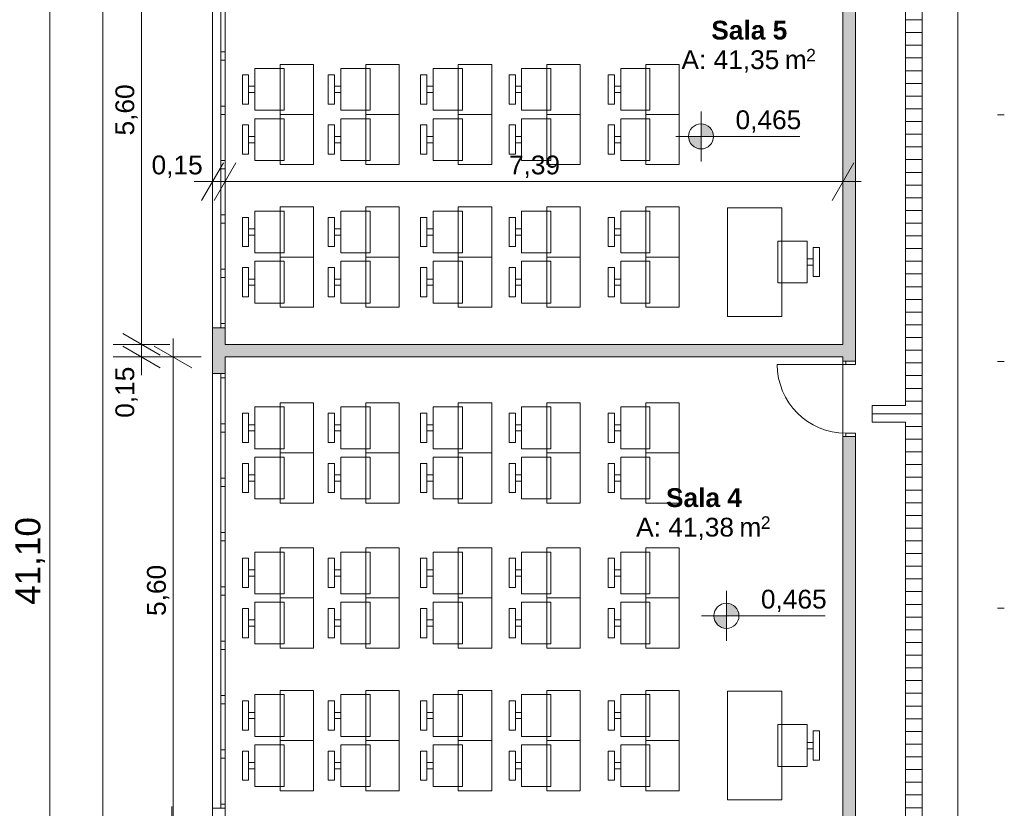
# Model space of a CAD drawing. Header units: millimetres. Extents: x 0 to 723, y 0 to 672.
# Tile 7 of 28: x 491 to 569, y 471 to 533. Entities that reach past the tile are written whole.
import ezdxf
from ezdxf.xclip import XClip

# ---------------------------------------------------------------- set-up
doc = ezdxf.new("R2010")
doc.units = ezdxf.units.MM
doc.header["$MEASUREMENT"] = 0
doc.header["$XCLIPFRAME"] = 0
for name, color, linetype in [('Cotas - Geral.2D', 7, 'Continuous'), ('Desenho 2D - Geral.2D', 7, 'Continuous'), ('Interior - Mobiliário .ARQ', 7, 'Continuous'), ('Laje.ARQ', 7, 'Continuous'), ('Parede.ARQ', 7, 'Continuous'), ('Pilar.ARQ', 7, 'Continuous'), ('Zonas.ARQ', 7, 'Continuous')]:
    doc.layers.add(name, color=color, linetype=linetype)
doc.styles.add('GENERATED_STYLE_1', font='txt')
doc.styles.add('GENERATED_STYLE_2', font='txt')

# ---------------------------------------------------------------- blocks, each defined once
blk = doc.blocks.new('Desenho_2_2', base_point=(-392.832, 470.64))
at = {"layer": 'Cotas - Geral.2D', "linetype": 'Continuous', "lineweight": 0}
for points in [[(545.199, 524.171), (546.199, 524.171), (546.122, 524.553), (545.906, 524.878), (545.581, 525.095), (545.199, 525.171)], [(545.199, 524.171), (544.199, 524.171), (544.275, 523.788), (544.492, 523.464), (544.816, 523.247), (545.199, 523.171)], [(547.224, 485.941), (548.224, 485.941), (548.148, 486.324), (547.931, 486.648), (547.607, 486.865), (547.224, 486.941)], [(547.224, 485.941), (546.224, 485.941), (546.3, 485.558), (546.517, 485.234), (546.841, 485.017), (547.224, 484.941)]]:
    blk.add_hatch(color=7, dxfattribs=at).paths.add_polyline_path(points)
at = {"layer": 'Laje.ARQ', "linetype": 'Continuous', "lineweight": 0}
h = blk.add_hatch(dxfattribs=at)
h.set_pattern_fill('Madeira_2_0002', color=141, style=0, pattern_type=2)
h.set_pattern_definition([(0, (-392.8324, 470.6399), (0, 1.0133333), [])])
h.paths.add_polyline_path([(548.814, 562.459), (544.814, 562.459), (544.814, 561.088), (547.521, 561.088), (547.521, 552.394), (561.511, 552.394), (561.511, 541.528), (558.844, 541.528), (558.844, 540.194), (561.511, 540.194), (561.511, 502.706), (558.844, 502.706), (558.844, 501.372), (561.511, 501.372), (561.511, 464.192), (558.844, 464.192), (558.844, 462.859), (561.511, 462.859), (561.511, 424.952), (558.844, 424.952), (558.844, 423.618), (561.511, 423.618), (561.511, 389.088), (561.511, 387.755), (561.511, 387.011), (558.844, 387.011), (558.844, 385.678), (561.511, 385.678), (561.511, 383.601), (562.831, 383.601), (562.831, 598.101), (561.511, 598.101), (558.844, 598.101), (558.844, 596.768), (561.511, 596.768), (561.511, 572.821), (547.873, 572.821), (547.873, 571.488), (561.511, 571.488), (561.511, 564.811), (558.171, 564.811), (558.171, 563.387), (561.511, 563.387), (561.511, 553.727), (548.814, 553.727)])
at = {"layer": 'Parede.ARQ', "linetype": 'Continuous', "lineweight": 0}
for points in [[(556.511, 506.24), (557.511, 506.24), (557.511, 538.525), (556.511, 538.525)], [(506.244, 505.256), (507.244, 505.256), (507.244, 508.909), (506.244, 508.909)], [(507.244, 506.59), (556.511, 506.59), (556.511, 507.59), (507.244, 507.59)], [(557.511, 500.24), (556.511, 500.24), (556.511, 467.556), (557.511, 467.556)]]:
    blk.add_hatch(color=36, dxfattribs=at).paths.add_polyline_path(points)
at = {"layer": 'Cotas - Geral.2D', "color": 7, "linetype": 'Continuous', "lineweight": 0}
for p, q in [((493.286, 353.256), (493.286, 627.227)), ((500.582, 507.59), (500.582, 544.894)), ((565.669, 383.601), (565.669, 536.519)), ((545.199, 522.171), (545.199, 526.171)), ((543.199, 524.171), (553.078, 524.171)), ((506.244, 518.318), (506.244, 522.818)), ((507.244, 518.318), (507.244, 522.818)), ((556.511, 518.318), (556.511, 522.818)), ((507.11, 522.068), (505.378, 519.068)), ((508.11, 522.068), (506.378, 519.068)), ((555.645, 519.068), (557.377, 522.068)), ((504.777, 520.568), (506.244, 520.568)), ((506.244, 520.568), (507.244, 520.568)), ((507.244, 520.568), (556.511, 520.568)), ((556.511, 520.568), (557.978, 520.568)), ((499.082, 508.456), (502.082, 506.724)), ((503.101, 506.59), (503.101, 508.057)), ((502.832, 507.59), (498.332, 507.59)), ((499.082, 507.456), (502.082, 505.724)), ((500.582, 506.59), (500.582, 507.59)), ((504.601, 505.724), (501.601, 507.456)), ((502.832, 506.59), (498.332, 506.59)), ((500.582, 505.123), (500.582, 506.59)), ((505.351, 506.59), (500.851, 506.59)), ((503.101, 469.256), (503.101, 506.59)), ((547.224, 483.941), (547.224, 487.941)), ((545.224, 485.941), (555.103, 485.941)), ((503.013, 469.256), (503.013, 470.723))]:
    blk.add_line(p, q, dxfattribs=at)
for centre in [(545.199, 524.171), (547.224, 485.941)]:
    blk.add_circle(centre, 1, dxfattribs=at)
at = {"layer": 'Desenho 2D - Geral.2D', "color": 7, "linetype": 'Continuous', "lineweight": 0}
blk.add_line((497.511, 632.561), (497.511, 345.256), dxfattribs=at)
at = {"layer": 'Interior - Mobiliário .ARQ', "color": 7, "linetype": 'Continuous', "lineweight": 0}
for p, q in [((511.961, 529.588), (509.628, 529.588)), ((509.628, 529.588), (509.628, 526.255)), ((514.295, 529.921), (511.628, 529.921)), ((511.628, 529.921), (511.628, 525.921)), ((511.961, 526.255), (511.961, 529.588)), ((514.295, 525.921), (514.295, 529.921)), ((518.805, 529.588), (516.471, 529.588)), ((516.471, 529.588), (516.471, 526.255)), ((521.138, 529.921), (518.471, 529.921)), ((518.471, 529.921), (518.471, 525.921)), ((518.805, 526.255), (518.805, 529.588)), ((521.138, 525.921), (521.138, 529.921)), ((526.175, 529.588), (523.841, 529.588)), ((523.841, 529.588), (523.841, 526.255)), ((528.508, 529.921), (525.841, 529.921)), ((525.841, 529.921), (525.841, 525.921)), ((526.175, 526.255), (526.175, 529.588)), ((528.508, 525.921), (528.508, 529.921)), ((533.229, 529.588), (530.896, 529.588)), ((530.896, 529.588), (530.896, 526.255)), ((535.562, 529.921), (532.896, 529.921)), ((532.896, 529.921), (532.896, 525.921)), ((533.229, 526.255), (533.229, 529.588)), ((535.562, 525.921), (535.562, 529.921)), ((541.125, 529.588), (538.792, 529.588)), ((538.792, 529.588), (538.792, 526.255)), ((543.459, 529.921), (540.792, 529.921)), ((540.792, 529.921), (540.792, 525.921)), ((541.125, 526.255), (541.125, 529.588)), ((543.459, 525.921), (543.459, 529.921)), ((509.128, 529.088), (508.628, 529.088)), ((508.628, 529.088), (508.628, 526.755)), ((509.128, 526.755), (509.128, 529.088)), ((515.971, 529.088), (515.471, 529.088)), ((515.471, 529.088), (515.471, 526.755)), ((515.971, 526.755), (515.971, 529.088)), ((523.341, 529.088), (522.841, 529.088)), ((522.841, 529.088), (522.841, 526.755)), ((523.341, 526.755), (523.341, 529.088)), ((530.396, 529.088), (529.896, 529.088)), ((529.896, 529.088), (529.896, 526.755)), ((530.396, 526.755), (530.396, 529.088)), ((538.292, 529.088), (537.792, 529.088)), ((537.792, 529.088), (537.792, 526.755)), ((538.292, 526.755), (538.292, 529.088)), ((509.628, 528.171), (509.128, 528.171)), ((509.128, 528.171), (509.128, 527.671)), ((509.128, 527.671), (509.628, 527.671)), ((509.628, 527.671), (509.628, 528.171)), ((516.471, 528.171), (515.971, 528.171)), ((515.971, 528.171), (515.971, 527.671)), ((515.971, 527.671), (516.471, 527.671)), ((516.471, 527.671), (516.471, 528.171)), ((523.841, 528.171), (523.341, 528.171)), ((523.341, 528.171), (523.341, 527.671)), ((523.341, 527.671), (523.841, 527.671)), ((523.841, 527.671), (523.841, 528.171)), ((530.896, 528.171), (530.396, 528.171)), ((530.396, 528.171), (530.396, 527.671)), ((530.396, 527.671), (530.896, 527.671)), ((530.896, 527.671), (530.896, 528.171)), ((538.792, 528.171), (538.292, 528.171)), ((538.292, 528.171), (538.292, 527.671)), ((538.292, 527.671), (538.792, 527.671)), ((538.792, 527.671), (538.792, 528.171)), ((508.628, 526.755), (509.128, 526.755)), ((509.628, 526.255), (511.961, 526.255)), ((515.471, 526.755), (515.971, 526.755)), ((516.471, 526.255), (518.805, 526.255)), ((522.841, 526.755), (523.341, 526.755)), ((523.841, 526.255), (526.175, 526.255)), ((529.896, 526.755), (530.396, 526.755)), ((530.896, 526.255), (533.229, 526.255)), ((537.792, 526.755), (538.292, 526.755)), ((538.792, 526.255), (541.125, 526.255)), ((511.961, 525.588), (509.628, 525.588)), ((509.628, 525.588), (509.628, 522.255)), ((514.295, 525.921), (511.628, 525.921)), ((511.628, 525.921), (511.628, 521.921)), ((511.628, 525.921), (514.295, 525.921)), ((511.961, 522.255), (511.961, 525.588)), ((514.295, 521.921), (514.295, 525.921)), ((518.805, 525.588), (516.471, 525.588)), ((516.471, 525.588), (516.471, 522.255)), ((521.138, 525.921), (518.471, 525.921)), ((518.471, 525.921), (518.471, 521.921)), ((518.471, 525.921), (521.138, 525.921)), ((518.805, 522.255), (518.805, 525.588)), ((521.138, 521.921), (521.138, 525.921)), ((526.175, 525.588), (523.841, 525.588)), ((523.841, 525.588), (523.841, 522.255)), ((528.508, 525.921), (525.841, 525.921)), ((525.841, 525.921), (525.841, 521.921)), ((525.841, 525.921), (528.508, 525.921)), ((526.175, 522.255), (526.175, 525.588)), ((528.508, 521.921), (528.508, 525.921)), ((533.229, 525.588), (530.896, 525.588)), ((530.896, 525.588), (530.896, 522.255)), ((535.562, 525.921), (532.896, 525.921)), ((532.896, 525.921), (532.896, 521.921)), ((532.896, 525.921), (535.562, 525.921)), ((533.229, 522.255), (533.229, 525.588)), ((535.562, 521.921), (535.562, 525.921)), ((541.125, 525.588), (538.792, 525.588)), ((538.792, 525.588), (538.792, 522.255)), ((543.459, 525.921), (540.792, 525.921)), ((540.792, 525.921), (540.792, 521.921)), ((540.792, 525.921), (543.459, 525.921)), ((541.125, 522.255), (541.125, 525.588)), ((543.459, 521.921), (543.459, 525.921)), ((509.128, 525.088), (508.628, 525.088)), ((508.628, 525.088), (508.628, 522.755)), ((509.128, 522.755), (509.128, 525.088)), ((515.971, 525.088), (515.471, 525.088)), ((515.471, 525.088), (515.471, 522.755)), ((515.971, 522.755), (515.971, 525.088)), ((523.341, 525.088), (522.841, 525.088)), ((522.841, 525.088), (522.841, 522.755)), ((523.341, 522.755), (523.341, 525.088)), ((530.396, 525.088), (529.896, 525.088)), ((529.896, 525.088), (529.896, 522.755)), ((530.396, 522.755), (530.396, 525.088)), ((538.292, 525.088), (537.792, 525.088)), ((537.792, 525.088), (537.792, 522.755)), ((538.292, 522.755), (538.292, 525.088)), ((509.628, 524.171), (509.128, 524.171)), ((509.128, 524.171), (509.128, 523.671)), ((509.128, 523.671), (509.628, 523.671)), ((509.628, 523.671), (509.628, 524.171)), ((516.471, 524.171), (515.971, 524.171)), ((515.971, 524.171), (515.971, 523.671)), ((515.971, 523.671), (516.471, 523.671)), ((516.471, 523.671), (516.471, 524.171)), ((523.841, 524.171), (523.341, 524.171)), ((523.341, 524.171), (523.341, 523.671)), ((523.341, 523.671), (523.841, 523.671)), ((523.841, 523.671), (523.841, 524.171)), ((530.896, 524.171), (530.396, 524.171)), ((530.396, 524.171), (530.396, 523.671)), ((530.396, 523.671), (530.896, 523.671)), ((530.896, 523.671), (530.896, 524.171)), ((538.792, 524.171), (538.292, 524.171)), ((538.292, 524.171), (538.292, 523.671)), ((538.292, 523.671), (538.792, 523.671)), ((538.792, 523.671), (538.792, 524.171)), ((508.628, 522.755), (509.128, 522.755)), ((509.628, 522.255), (511.961, 522.255)), ((515.471, 522.755), (515.971, 522.755)), ((516.471, 522.255), (518.805, 522.255)), ((522.841, 522.755), (523.341, 522.755)), ((523.841, 522.255), (526.175, 522.255)), ((529.896, 522.755), (530.396, 522.755)), ((530.896, 522.255), (533.229, 522.255)), ((537.792, 522.755), (538.292, 522.755)), ((538.792, 522.255), (541.125, 522.255)), ((511.628, 521.921), (514.295, 521.921)), ((518.471, 521.921), (521.138, 521.921)), ((525.841, 521.921), (528.508, 521.921)), ((532.896, 521.921), (535.562, 521.921)), ((540.792, 521.921), (543.459, 521.921)), ((511.961, 518.217), (509.628, 518.217)), ((509.628, 518.217), (509.628, 514.884)), ((514.295, 518.55), (511.628, 518.55)), ((511.628, 518.55), (511.628, 514.55)), ((511.961, 514.884), (511.961, 518.217)), ((514.295, 514.55), (514.295, 518.55)), ((518.805, 518.217), (516.471, 518.217)), ((516.471, 518.217), (516.471, 514.884)), ((521.138, 518.55), (518.471, 518.55)), ((518.471, 518.55), (518.471, 514.55)), ((518.805, 514.884), (518.805, 518.217)), ((521.138, 514.55), (521.138, 518.55)), ((526.175, 518.217), (523.841, 518.217)), ((523.841, 518.217), (523.841, 514.884)), ((528.508, 518.55), (525.841, 518.55)), ((525.841, 518.55), (525.841, 514.55)), ((526.175, 514.884), (526.175, 518.217)), ((528.508, 514.55), (528.508, 518.55)), ((533.229, 518.217), (530.896, 518.217)), ((530.896, 518.217), (530.896, 514.884)), ((535.562, 518.55), (532.896, 518.55)), ((532.896, 518.55), (532.896, 514.55)), ((533.229, 514.884), (533.229, 518.217)), ((535.562, 514.55), (535.562, 518.55)), ((541.125, 518.217), (538.792, 518.217)), ((538.792, 518.217), (538.792, 514.884)), ((543.459, 518.55), (540.792, 518.55)), ((540.792, 518.55), (540.792, 514.55)), ((541.125, 514.884), (541.125, 518.217)), ((543.459, 514.55), (543.459, 518.55)), ((547.316, 518.488), (547.316, 509.821)), ((551.65, 518.488), (547.316, 518.488)), ((551.65, 509.821), (551.65, 518.488)), ((509.128, 517.717), (508.628, 517.717)), ((508.628, 517.717), (508.628, 515.384)), ((509.128, 515.384), (509.128, 517.717)), ((515.971, 517.717), (515.471, 517.717)), ((515.471, 517.717), (515.471, 515.384)), ((515.971, 515.384), (515.971, 517.717)), ((523.341, 517.717), (522.841, 517.717)), ((522.841, 517.717), (522.841, 515.384)), ((523.341, 515.384), (523.341, 517.717)), ((530.396, 517.717), (529.896, 517.717)), ((529.896, 517.717), (529.896, 515.384)), ((530.396, 515.384), (530.396, 517.717)), ((538.292, 517.717), (537.792, 517.717)), ((537.792, 517.717), (537.792, 515.384)), ((538.292, 515.384), (538.292, 517.717)), ((509.628, 516.8), (509.128, 516.8)), ((509.128, 516.8), (509.128, 516.3)), ((509.628, 516.3), (509.628, 516.8)), ((516.471, 516.8), (515.971, 516.8)), ((515.971, 516.8), (515.971, 516.3)), ((516.471, 516.3), (516.471, 516.8)), ((523.841, 516.8), (523.341, 516.8)), ((523.341, 516.8), (523.341, 516.3)), ((523.841, 516.3), (523.841, 516.8)), ((530.896, 516.8), (530.396, 516.8)), ((530.396, 516.8), (530.396, 516.3)), ((530.896, 516.3), (530.896, 516.8)), ((538.792, 516.8), (538.292, 516.8)), ((538.292, 516.8), (538.292, 516.3)), ((538.792, 516.3), (538.792, 516.8)), ((509.128, 516.3), (509.628, 516.3)), ((515.971, 516.3), (516.471, 516.3)), ((523.341, 516.3), (523.841, 516.3)), ((530.396, 516.3), (530.896, 516.3)), ((538.292, 516.3), (538.792, 516.3)), ((551.316, 515.821), (551.316, 512.488)), ((553.65, 515.821), (551.316, 515.821)), ((553.65, 512.488), (553.65, 515.821)), ((508.628, 515.384), (509.128, 515.384)), ((515.471, 515.384), (515.971, 515.384)), ((522.841, 515.384), (523.341, 515.384)), ((529.896, 515.384), (530.396, 515.384)), ((537.792, 515.384), (538.292, 515.384)), ((554.65, 515.321), (554.15, 515.321)), ((554.15, 515.321), (554.15, 512.988)), ((554.65, 512.988), (554.65, 515.321)), ((509.628, 514.884), (511.961, 514.884)), ((514.295, 514.55), (511.628, 514.55)), ((511.628, 514.55), (511.628, 510.55)), ((511.628, 514.55), (514.295, 514.55)), ((514.295, 510.55), (514.295, 514.55)), ((516.471, 514.884), (518.805, 514.884)), ((521.138, 514.55), (518.471, 514.55)), ((518.471, 514.55), (518.471, 510.55)), ((518.471, 514.55), (521.138, 514.55)), ((521.138, 510.55), (521.138, 514.55)), ((523.841, 514.884), (526.175, 514.884)), ((528.508, 514.55), (525.841, 514.55)), ((525.841, 514.55), (525.841, 510.55)), ((525.841, 514.55), (528.508, 514.55)), ((528.508, 510.55), (528.508, 514.55)), ((530.896, 514.884), (533.229, 514.884)), ((535.562, 514.55), (532.896, 514.55)), ((532.896, 514.55), (532.896, 510.55)), ((532.896, 514.55), (535.562, 514.55)), ((535.562, 510.55), (535.562, 514.55)), ((538.792, 514.884), (541.125, 514.884)), ((543.459, 514.55), (540.792, 514.55)), ((540.792, 514.55), (540.792, 510.55)), ((540.792, 514.55), (543.459, 514.55)), ((543.459, 510.55), (543.459, 514.55)), ((554.15, 514.405), (553.65, 514.405)), ((553.65, 514.405), (553.65, 513.905)), ((554.15, 513.905), (554.15, 514.405)), ((509.128, 513.717), (508.628, 513.717)), ((508.628, 513.717), (508.628, 511.384)), ((509.128, 511.384), (509.128, 513.717)), ((511.961, 514.217), (509.628, 514.217)), ((509.628, 514.217), (509.628, 510.884)), ((511.961, 510.884), (511.961, 514.217)), ((515.971, 513.717), (515.471, 513.717)), ((515.471, 513.717), (515.471, 511.384)), ((515.971, 511.384), (515.971, 513.717)), ((518.805, 514.217), (516.471, 514.217)), ((516.471, 514.217), (516.471, 510.884)), ((518.805, 510.884), (518.805, 514.217)), ((523.341, 513.717), (522.841, 513.717)), ((522.841, 513.717), (522.841, 511.384)), ((523.341, 511.384), (523.341, 513.717)), ((526.175, 514.217), (523.841, 514.217)), ((523.841, 514.217), (523.841, 510.884)), ((526.175, 510.884), (526.175, 514.217)), ((530.396, 513.717), (529.896, 513.717)), ((529.896, 513.717), (529.896, 511.384)), ((530.396, 511.384), (530.396, 513.717)), ((533.229, 514.217), (530.896, 514.217)), ((530.896, 514.217), (530.896, 510.884)), ((533.229, 510.884), (533.229, 514.217)), ((538.292, 513.717), (537.792, 513.717)), ((537.792, 513.717), (537.792, 511.384)), ((538.292, 511.384), (538.292, 513.717)), ((541.125, 514.217), (538.792, 514.217)), ((538.792, 514.217), (538.792, 510.884)), ((541.125, 510.884), (541.125, 514.217)), ((553.65, 513.905), (554.15, 513.905)), ((509.628, 512.8), (509.128, 512.8)), ((509.128, 512.8), (509.128, 512.3)), ((509.628, 512.3), (509.628, 512.8)), ((516.471, 512.8), (515.971, 512.8)), ((515.971, 512.8), (515.971, 512.3)), ((516.471, 512.3), (516.471, 512.8)), ((523.841, 512.8), (523.341, 512.8)), ((523.341, 512.8), (523.341, 512.3)), ((523.841, 512.3), (523.841, 512.8)), ((530.896, 512.8), (530.396, 512.8)), ((530.396, 512.8), (530.396, 512.3)), ((530.896, 512.3), (530.896, 512.8)), ((538.792, 512.8), (538.292, 512.8)), ((538.292, 512.8), (538.292, 512.3)), ((538.792, 512.3), (538.792, 512.8)), ((554.15, 512.988), (554.65, 512.988)), ((509.128, 512.3), (509.628, 512.3)), ((515.971, 512.3), (516.471, 512.3)), ((523.341, 512.3), (523.841, 512.3)), ((530.396, 512.3), (530.896, 512.3)), ((538.292, 512.3), (538.792, 512.3)), ((551.316, 512.488), (553.65, 512.488)), ((508.628, 511.384), (509.128, 511.384)), ((515.471, 511.384), (515.971, 511.384)), ((522.841, 511.384), (523.341, 511.384)), ((529.896, 511.384), (530.396, 511.384)), ((537.792, 511.384), (538.292, 511.384)), ((509.628, 510.884), (511.961, 510.884)), ((511.628, 510.55), (514.295, 510.55)), ((516.471, 510.884), (518.805, 510.884)), ((518.471, 510.55), (521.138, 510.55)), ((523.841, 510.884), (526.175, 510.884)), ((525.841, 510.55), (528.508, 510.55)), ((530.896, 510.884), (533.229, 510.884)), ((532.896, 510.55), (535.562, 510.55)), ((538.792, 510.884), (541.125, 510.884)), ((540.792, 510.55), (543.459, 510.55)), ((547.316, 509.821), (551.65, 509.821)), ((511.961, 502.597), (509.628, 502.597)), ((509.628, 502.597), (509.628, 499.263)), ((514.295, 502.93), (511.628, 502.93)), ((511.628, 502.93), (511.628, 498.93)), ((511.961, 499.263), (511.961, 502.597)), ((514.295, 498.93), (514.295, 502.93)), ((518.805, 502.597), (516.471, 502.597)), ((516.471, 502.597), (516.471, 499.263)), ((521.138, 502.93), (518.471, 502.93)), ((518.471, 502.93), (518.471, 498.93)), ((518.805, 499.263), (518.805, 502.597)), ((521.138, 498.93), (521.138, 502.93)), ((526.175, 502.597), (523.841, 502.597)), ((523.841, 502.597), (523.841, 499.263)), ((528.508, 502.93), (525.841, 502.93)), ((525.841, 502.93), (525.841, 498.93)), ((526.175, 499.263), (526.175, 502.597)), ((528.508, 498.93), (528.508, 502.93)), ((533.229, 502.597), (530.896, 502.597)), ((530.896, 502.597), (530.896, 499.263)), ((535.562, 502.93), (532.896, 502.93)), ((532.896, 502.93), (532.896, 498.93)), ((533.229, 499.263), (533.229, 502.597)), ((535.562, 498.93), (535.562, 502.93)), ((541.125, 502.597), (538.792, 502.597)), ((538.792, 502.597), (538.792, 499.263)), ((543.459, 502.93), (540.792, 502.93)), ((540.792, 502.93), (540.792, 498.93)), ((541.125, 499.263), (541.125, 502.597)), ((543.459, 498.93), (543.459, 502.93)), ((509.128, 502.097), (508.628, 502.097)), ((508.628, 502.097), (508.628, 499.763)), ((509.128, 499.763), (509.128, 502.097)), ((515.971, 502.097), (515.471, 502.097)), ((515.471, 502.097), (515.471, 499.763)), ((515.971, 499.763), (515.971, 502.097)), ((523.341, 502.097), (522.841, 502.097)), ((522.841, 502.097), (522.841, 499.763)), ((523.341, 499.763), (523.341, 502.097)), ((530.396, 502.097), (529.896, 502.097)), ((529.896, 502.097), (529.896, 499.763)), ((530.396, 499.763), (530.396, 502.097)), ((538.292, 502.097), (537.792, 502.097)), ((537.792, 502.097), (537.792, 499.763)), ((538.292, 499.763), (538.292, 502.097)), ((509.628, 501.18), (509.128, 501.18)), ((509.128, 501.18), (509.128, 500.68)), ((509.628, 500.68), (509.628, 501.18)), ((516.471, 501.18), (515.971, 501.18)), ((515.971, 501.18), (515.971, 500.68)), ((516.471, 500.68), (516.471, 501.18)), ((523.841, 501.18), (523.341, 501.18)), ((523.341, 501.18), (523.341, 500.68)), ((523.841, 500.68), (523.841, 501.18)), ((530.896, 501.18), (530.396, 501.18)), ((530.396, 501.18), (530.396, 500.68)), ((530.896, 500.68), (530.896, 501.18)), ((538.792, 501.18), (538.292, 501.18)), ((538.292, 501.18), (538.292, 500.68)), ((538.792, 500.68), (538.792, 501.18)), ((509.128, 500.68), (509.628, 500.68)), ((515.971, 500.68), (516.471, 500.68)), ((523.341, 500.68), (523.841, 500.68)), ((530.396, 500.68), (530.896, 500.68)), ((538.292, 500.68), (538.792, 500.68)), ((508.628, 499.763), (509.128, 499.763)), ((515.471, 499.763), (515.971, 499.763)), ((522.841, 499.763), (523.341, 499.763)), ((529.896, 499.763), (530.396, 499.763)), ((537.792, 499.763), (538.292, 499.763)), ((509.628, 499.263), (511.961, 499.263)), ((511.961, 498.597), (509.628, 498.597)), ((509.628, 498.597), (509.628, 495.263)), ((514.295, 498.93), (511.628, 498.93)), ((511.628, 498.93), (511.628, 494.93)), ((511.628, 498.93), (514.295, 498.93)), ((511.961, 495.263), (511.961, 498.597)), ((514.295, 494.93), (514.295, 498.93)), ((516.471, 499.263), (518.805, 499.263)), ((518.805, 498.597), (516.471, 498.597)), ((516.471, 498.597), (516.471, 495.263)), ((521.138, 498.93), (518.471, 498.93)), ((518.471, 498.93), (518.471, 494.93)), ((518.471, 498.93), (521.138, 498.93)), ((518.805, 495.263), (518.805, 498.597)), ((521.138, 494.93), (521.138, 498.93)), ((523.841, 499.263), (526.175, 499.263)), ((526.175, 498.597), (523.841, 498.597)), ((523.841, 498.597), (523.841, 495.263)), ((528.508, 498.93), (525.841, 498.93)), ((525.841, 498.93), (525.841, 494.93)), ((525.841, 498.93), (528.508, 498.93)), ((526.175, 495.263), (526.175, 498.597)), ((528.508, 494.93), (528.508, 498.93)), ((530.896, 499.263), (533.229, 499.263)), ((533.229, 498.597), (530.896, 498.597)), ((530.896, 498.597), (530.896, 495.263)), ((535.562, 498.93), (532.896, 498.93)), ((532.896, 498.93), (532.896, 494.93)), ((532.896, 498.93), (535.562, 498.93)), ((533.229, 495.263), (533.229, 498.597)), ((535.562, 494.93), (535.562, 498.93)), ((538.792, 499.263), (541.125, 499.263)), ((541.125, 498.597), (538.792, 498.597)), ((538.792, 498.597), (538.792, 495.263)), ((543.459, 498.93), (540.792, 498.93)), ((540.792, 498.93), (540.792, 494.93)), ((540.792, 498.93), (543.459, 498.93)), ((541.125, 495.263), (541.125, 498.597)), ((543.459, 494.93), (543.459, 498.93)), ((509.128, 498.097), (508.628, 498.097)), ((508.628, 498.097), (508.628, 495.763)), ((509.128, 495.763), (509.128, 498.097)), ((515.971, 498.097), (515.471, 498.097)), ((515.471, 498.097), (515.471, 495.763)), ((515.971, 495.763), (515.971, 498.097)), ((523.341, 498.097), (522.841, 498.097)), ((522.841, 498.097), (522.841, 495.763)), ((523.341, 495.763), (523.341, 498.097)), ((530.396, 498.097), (529.896, 498.097)), ((529.896, 498.097), (529.896, 495.763)), ((530.396, 495.763), (530.396, 498.097)), ((538.292, 498.097), (537.792, 498.097)), ((537.792, 498.097), (537.792, 495.763)), ((538.292, 495.763), (538.292, 498.097)), ((509.628, 497.18), (509.128, 497.18)), ((509.128, 497.18), (509.128, 496.68)), ((509.628, 496.68), (509.628, 497.18)), ((516.471, 497.18), (515.971, 497.18)), ((515.971, 497.18), (515.971, 496.68)), ((516.471, 496.68), (516.471, 497.18)), ((523.841, 497.18), (523.341, 497.18)), ((523.341, 497.18), (523.341, 496.68)), ((523.841, 496.68), (523.841, 497.18)), ((530.896, 497.18), (530.396, 497.18)), ((530.396, 497.18), (530.396, 496.68)), ((530.896, 496.68), (530.896, 497.18)), ((538.792, 497.18), (538.292, 497.18)), ((538.292, 497.18), (538.292, 496.68)), ((538.792, 496.68), (538.792, 497.18)), ((509.128, 496.68), (509.628, 496.68)), ((515.971, 496.68), (516.471, 496.68)), ((523.341, 496.68), (523.841, 496.68)), ((530.396, 496.68), (530.896, 496.68)), ((538.292, 496.68), (538.792, 496.68)), ((508.628, 495.763), (509.128, 495.763)), ((515.471, 495.763), (515.971, 495.763)), ((522.841, 495.763), (523.341, 495.763)), ((529.896, 495.763), (530.396, 495.763)), ((537.792, 495.763), (538.292, 495.763)), ((509.628, 495.263), (511.961, 495.263)), ((511.628, 494.93), (514.295, 494.93)), ((516.471, 495.263), (518.805, 495.263)), ((518.471, 494.93), (521.138, 494.93)), ((523.841, 495.263), (526.175, 495.263)), ((525.841, 494.93), (528.508, 494.93)), ((530.896, 495.263), (533.229, 495.263)), ((532.896, 494.93), (535.562, 494.93)), ((538.792, 495.263), (541.125, 495.263)), ((540.792, 494.93), (543.459, 494.93)), ((511.961, 491.029), (509.628, 491.029)), ((509.628, 491.029), (509.628, 487.696)), ((514.295, 491.362), (511.628, 491.362)), ((511.628, 491.362), (511.628, 487.362)), ((511.961, 487.696), (511.961, 491.029)), ((514.295, 487.362), (514.295, 491.362)), ((518.805, 491.029), (516.471, 491.029)), ((516.471, 491.029), (516.471, 487.696)), ((521.138, 491.362), (518.471, 491.362)), ((518.471, 491.362), (518.471, 487.362)), ((518.805, 487.696), (518.805, 491.029)), ((521.138, 487.362), (521.138, 491.362)), ((526.175, 491.029), (523.841, 491.029)), ((523.841, 491.029), (523.841, 487.696)), ((528.508, 491.362), (525.841, 491.362)), ((525.841, 491.362), (525.841, 487.362)), ((526.175, 487.696), (526.175, 491.029)), ((528.508, 487.362), (528.508, 491.362)), ((533.229, 491.029), (530.896, 491.029)), ((530.896, 491.029), (530.896, 487.696)), ((535.562, 491.362), (532.896, 491.362)), ((532.896, 491.362), (532.896, 487.362)), ((533.229, 487.696), (533.229, 491.029)), ((535.562, 487.362), (535.562, 491.362)), ((541.125, 491.029), (538.792, 491.029)), ((538.792, 491.029), (538.792, 487.696)), ((543.459, 491.362), (540.792, 491.362)), ((540.792, 491.362), (540.792, 487.362)), ((541.125, 487.696), (541.125, 491.029)), ((543.459, 487.362), (543.459, 491.362)), ((509.128, 490.529), (508.628, 490.529)), ((508.628, 490.529), (508.628, 488.196)), ((509.128, 488.196), (509.128, 490.529)), ((515.971, 490.529), (515.471, 490.529)), ((515.471, 490.529), (515.471, 488.196)), ((515.971, 488.196), (515.971, 490.529)), ((523.341, 490.529), (522.841, 490.529)), ((522.841, 490.529), (522.841, 488.196)), ((523.341, 488.196), (523.341, 490.529)), ((530.396, 490.529), (529.896, 490.529)), ((529.896, 490.529), (529.896, 488.196)), ((530.396, 488.196), (530.396, 490.529)), ((538.292, 490.529), (537.792, 490.529)), ((537.792, 490.529), (537.792, 488.196)), ((538.292, 488.196), (538.292, 490.529)), ((509.628, 489.612), (509.128, 489.612)), ((509.128, 489.612), (509.128, 489.112)), ((509.628, 489.112), (509.628, 489.612)), ((516.471, 489.612), (515.971, 489.612)), ((515.971, 489.612), (515.971, 489.112)), ((516.471, 489.112), (516.471, 489.612)), ((523.841, 489.612), (523.341, 489.612)), ((523.341, 489.612), (523.341, 489.112)), ((523.841, 489.112), (523.841, 489.612)), ((530.896, 489.612), (530.396, 489.612)), ((530.396, 489.612), (530.396, 489.112)), ((530.896, 489.112), (530.896, 489.612)), ((538.792, 489.612), (538.292, 489.612)), ((538.292, 489.612), (538.292, 489.112)), ((538.792, 489.112), (538.792, 489.612)), ((509.128, 489.112), (509.628, 489.112)), ((515.971, 489.112), (516.471, 489.112)), ((523.341, 489.112), (523.841, 489.112)), ((530.396, 489.112), (530.896, 489.112)), ((538.292, 489.112), (538.792, 489.112)), ((508.628, 488.196), (509.128, 488.196)), ((509.628, 487.696), (511.961, 487.696)), ((515.471, 488.196), (515.971, 488.196)), ((516.471, 487.696), (518.805, 487.696)), ((522.841, 488.196), (523.341, 488.196)), ((523.841, 487.696), (526.175, 487.696)), ((529.896, 488.196), (530.396, 488.196)), ((530.896, 487.696), (533.229, 487.696)), ((537.792, 488.196), (538.292, 488.196)), ((538.792, 487.696), (541.125, 487.696)), ((511.961, 487.029), (509.628, 487.029)), ((509.628, 487.029), (509.628, 483.696)), ((514.295, 487.362), (511.628, 487.362)), ((511.628, 487.362), (511.628, 483.362)), ((511.628, 487.362), (514.295, 487.362)), ((511.961, 483.696), (511.961, 487.029)), ((514.295, 483.362), (514.295, 487.362)), ((518.805, 487.029), (516.471, 487.029)), ((516.471, 487.029), (516.471, 483.696)), ((521.138, 487.362), (518.471, 487.362)), ((518.471, 487.362), (518.471, 483.362)), ((518.471, 487.362), (521.138, 487.362)), ((518.805, 483.696), (518.805, 487.029)), ((521.138, 483.362), (521.138, 487.362)), ((526.175, 487.029), (523.841, 487.029)), ((523.841, 487.029), (523.841, 483.696)), ((528.508, 487.362), (525.841, 487.362)), ((525.841, 487.362), (525.841, 483.362)), ((525.841, 487.362), (528.508, 487.362)), ((526.175, 483.696), (526.175, 487.029)), ((528.508, 483.362), (528.508, 487.362)), ((533.229, 487.029), (530.896, 487.029)), ((530.896, 487.029), (530.896, 483.696)), ((535.562, 487.362), (532.896, 487.362)), ((532.896, 487.362), (532.896, 483.362)), ((532.896, 487.362), (535.562, 487.362)), ((533.229, 483.696), (533.229, 487.029)), ((535.562, 483.362), (535.562, 487.362)), ((541.125, 487.029), (538.792, 487.029)), ((538.792, 487.029), (538.792, 483.696)), ((543.459, 487.362), (540.792, 487.362)), ((540.792, 487.362), (540.792, 483.362)), ((540.792, 487.362), (543.459, 487.362)), ((541.125, 483.696), (541.125, 487.029)), ((543.459, 483.362), (543.459, 487.362)), ((509.128, 486.529), (508.628, 486.529)), ((508.628, 486.529), (508.628, 484.196)), ((509.128, 484.196), (509.128, 486.529)), ((515.971, 486.529), (515.471, 486.529)), ((515.471, 486.529), (515.471, 484.196)), ((515.971, 484.196), (515.971, 486.529)), ((523.341, 486.529), (522.841, 486.529)), ((522.841, 486.529), (522.841, 484.196)), ((523.341, 484.196), (523.341, 486.529)), ((530.396, 486.529), (529.896, 486.529)), ((529.896, 486.529), (529.896, 484.196)), ((530.396, 484.196), (530.396, 486.529)), ((538.292, 486.529), (537.792, 486.529)), ((537.792, 486.529), (537.792, 484.196)), ((538.292, 484.196), (538.292, 486.529)), ((509.628, 485.612), (509.128, 485.612)), ((509.128, 485.612), (509.128, 485.112)), ((509.628, 485.112), (509.628, 485.612)), ((516.471, 485.612), (515.971, 485.612)), ((515.971, 485.612), (515.971, 485.112)), ((516.471, 485.112), (516.471, 485.612)), ((523.841, 485.612), (523.341, 485.612)), ((523.341, 485.612), (523.341, 485.112)), ((523.841, 485.112), (523.841, 485.612)), ((530.896, 485.612), (530.396, 485.612)), ((530.396, 485.612), (530.396, 485.112)), ((530.896, 485.112), (530.896, 485.612)), ((538.792, 485.612), (538.292, 485.612)), ((538.292, 485.612), (538.292, 485.112)), ((538.792, 485.112), (538.792, 485.612)), ((509.128, 485.112), (509.628, 485.112)), ((515.971, 485.112), (516.471, 485.112)), ((523.341, 485.112), (523.841, 485.112)), ((530.396, 485.112), (530.896, 485.112)), ((538.292, 485.112), (538.792, 485.112)), ((508.628, 484.196), (509.128, 484.196)), ((509.628, 483.696), (511.961, 483.696)), ((515.471, 484.196), (515.971, 484.196)), ((516.471, 483.696), (518.805, 483.696)), ((522.841, 484.196), (523.341, 484.196)), ((523.841, 483.696), (526.175, 483.696)), ((529.896, 484.196), (530.396, 484.196)), ((530.896, 483.696), (533.229, 483.696)), ((537.792, 484.196), (538.292, 484.196)), ((538.792, 483.696), (541.125, 483.696)), ((511.628, 483.362), (514.295, 483.362)), ((518.471, 483.362), (521.138, 483.362)), ((525.841, 483.362), (528.508, 483.362)), ((532.896, 483.362), (535.562, 483.362)), ((540.792, 483.362), (543.459, 483.362)), ((514.295, 479.991), (511.628, 479.991)), ((511.628, 479.991), (511.628, 475.991)), ((514.295, 475.991), (514.295, 479.991)), ((521.138, 479.991), (518.471, 479.991)), ((518.471, 479.991), (518.471, 475.991)), ((521.138, 475.991), (521.138, 479.991)), ((528.508, 479.991), (525.841, 479.991)), ((525.841, 479.991), (525.841, 475.991)), ((528.508, 475.991), (528.508, 479.991)), ((535.562, 479.991), (532.896, 479.991)), ((532.896, 479.991), (532.896, 475.991)), ((535.562, 475.991), (535.562, 479.991)), ((543.459, 479.991), (540.792, 479.991)), ((540.792, 479.991), (540.792, 475.991)), ((543.459, 475.991), (543.459, 479.991)), ((547.316, 479.929), (547.316, 471.262)), ((551.65, 479.929), (547.316, 479.929)), ((551.65, 471.262), (551.65, 479.929)), ((509.128, 479.158), (508.628, 479.158)), ((508.628, 479.158), (508.628, 476.825)), ((509.128, 476.825), (509.128, 479.158)), ((511.961, 479.658), (509.628, 479.658)), ((509.628, 479.658), (509.628, 476.325)), ((511.961, 476.325), (511.961, 479.658)), ((515.971, 479.158), (515.471, 479.158)), ((515.471, 479.158), (515.471, 476.825)), ((515.971, 476.825), (515.971, 479.158)), ((518.805, 479.658), (516.471, 479.658)), ((516.471, 479.658), (516.471, 476.325)), ((518.805, 476.325), (518.805, 479.658)), ((523.341, 479.158), (522.841, 479.158)), ((522.841, 479.158), (522.841, 476.825)), ((523.341, 476.825), (523.341, 479.158)), ((526.175, 479.658), (523.841, 479.658)), ((523.841, 479.658), (523.841, 476.325)), ((526.175, 476.325), (526.175, 479.658)), ((530.396, 479.158), (529.896, 479.158)), ((529.896, 479.158), (529.896, 476.825)), ((530.396, 476.825), (530.396, 479.158)), ((533.229, 479.658), (530.896, 479.658)), ((530.896, 479.658), (530.896, 476.325)), ((533.229, 476.325), (533.229, 479.658)), ((538.292, 479.158), (537.792, 479.158)), ((537.792, 479.158), (537.792, 476.825)), ((538.292, 476.825), (538.292, 479.158)), ((541.125, 479.658), (538.792, 479.658)), ((538.792, 479.658), (538.792, 476.325)), ((541.125, 476.325), (541.125, 479.658)), ((509.628, 478.241), (509.128, 478.241)), ((509.128, 478.241), (509.128, 477.741)), ((509.628, 477.741), (509.628, 478.241)), ((516.471, 478.241), (515.971, 478.241)), ((515.971, 478.241), (515.971, 477.741)), ((516.471, 477.741), (516.471, 478.241)), ((523.841, 478.241), (523.341, 478.241)), ((523.341, 478.241), (523.341, 477.741)), ((523.841, 477.741), (523.841, 478.241)), ((530.896, 478.241), (530.396, 478.241)), ((530.396, 478.241), (530.396, 477.741)), ((530.896, 477.741), (530.896, 478.241)), ((538.792, 478.241), (538.292, 478.241)), ((538.292, 478.241), (538.292, 477.741)), ((538.792, 477.741), (538.792, 478.241)), ((509.128, 477.741), (509.628, 477.741)), ((515.971, 477.741), (516.471, 477.741)), ((523.341, 477.741), (523.841, 477.741)), ((530.396, 477.741), (530.896, 477.741)), ((538.292, 477.741), (538.792, 477.741)), ((508.628, 476.825), (509.128, 476.825)), ((515.471, 476.825), (515.971, 476.825)), ((522.841, 476.825), (523.341, 476.825)), ((529.896, 476.825), (530.396, 476.825)), ((537.792, 476.825), (538.292, 476.825)), ((551.316, 477.262), (551.316, 473.929)), ((553.65, 477.262), (551.316, 477.262)), ((553.65, 473.929), (553.65, 477.262)), ((554.65, 476.762), (554.15, 476.762)), ((554.15, 476.762), (554.15, 474.429)), ((554.65, 474.429), (554.65, 476.762)), ((509.628, 476.325), (511.961, 476.325)), ((514.295, 475.991), (511.628, 475.991)), ((511.628, 475.991), (511.628, 471.991)), ((511.628, 475.991), (514.295, 475.991)), ((514.295, 471.991), (514.295, 475.991)), ((516.471, 476.325), (518.805, 476.325)), ((521.138, 475.991), (518.471, 475.991)), ((518.471, 475.991), (518.471, 471.991)), ((518.471, 475.991), (521.138, 475.991)), ((521.138, 471.991), (521.138, 475.991)), ((523.841, 476.325), (526.175, 476.325)), ((528.508, 475.991), (525.841, 475.991)), ((525.841, 475.991), (525.841, 471.991)), ((525.841, 475.991), (528.508, 475.991)), ((528.508, 471.991), (528.508, 475.991)), ((530.896, 476.325), (533.229, 476.325)), ((535.562, 475.991), (532.896, 475.991)), ((532.896, 475.991), (532.896, 471.991)), ((532.896, 475.991), (535.562, 475.991)), ((535.562, 471.991), (535.562, 475.991)), ((538.792, 476.325), (541.125, 476.325)), ((543.459, 475.991), (540.792, 475.991)), ((540.792, 475.991), (540.792, 471.991)), ((540.792, 475.991), (543.459, 475.991)), ((543.459, 471.991), (543.459, 475.991)), ((554.15, 475.846), (553.65, 475.846)), ((553.65, 475.846), (553.65, 475.346)), ((554.15, 475.346), (554.15, 475.846)), ((509.128, 475.158), (508.628, 475.158)), ((508.628, 475.158), (508.628, 472.825)), ((509.128, 472.825), (509.128, 475.158)), ((511.961, 475.658), (509.628, 475.658)), ((509.628, 475.658), (509.628, 472.325)), ((511.961, 472.325), (511.961, 475.658)), ((515.971, 475.158), (515.471, 475.158)), ((515.471, 475.158), (515.471, 472.825)), ((515.971, 472.825), (515.971, 475.158)), ((518.805, 475.658), (516.471, 475.658)), ((516.471, 475.658), (516.471, 472.325)), ((518.805, 472.325), (518.805, 475.658)), ((523.341, 475.158), (522.841, 475.158)), ((522.841, 475.158), (522.841, 472.825)), ((523.341, 472.825), (523.341, 475.158)), ((526.175, 475.658), (523.841, 475.658)), ((523.841, 475.658), (523.841, 472.325)), ((526.175, 472.325), (526.175, 475.658)), ((530.396, 475.158), (529.896, 475.158)), ((529.896, 475.158), (529.896, 472.825)), ((530.396, 472.825), (530.396, 475.158)), ((533.229, 475.658), (530.896, 475.658)), ((530.896, 475.658), (530.896, 472.325)), ((533.229, 472.325), (533.229, 475.658)), ((538.292, 475.158), (537.792, 475.158)), ((537.792, 475.158), (537.792, 472.825)), ((538.292, 472.825), (538.292, 475.158)), ((541.125, 475.658), (538.792, 475.658)), ((538.792, 475.658), (538.792, 472.325)), ((541.125, 472.325), (541.125, 475.658)), ((553.65, 475.346), (554.15, 475.346)), ((509.628, 474.241), (509.128, 474.241)), ((509.128, 474.241), (509.128, 473.741)), ((509.628, 473.741), (509.628, 474.241)), ((516.471, 474.241), (515.971, 474.241)), ((515.971, 474.241), (515.971, 473.741)), ((516.471, 473.741), (516.471, 474.241)), ((523.841, 474.241), (523.341, 474.241)), ((523.341, 474.241), (523.341, 473.741)), ((523.841, 473.741), (523.841, 474.241)), ((530.896, 474.241), (530.396, 474.241)), ((530.396, 474.241), (530.396, 473.741)), ((530.896, 473.741), (530.896, 474.241)), ((538.792, 474.241), (538.292, 474.241)), ((538.292, 474.241), (538.292, 473.741)), ((538.792, 473.741), (538.792, 474.241)), ((554.15, 474.429), (554.65, 474.429)), ((509.128, 473.741), (509.628, 473.741)), ((515.971, 473.741), (516.471, 473.741)), ((523.341, 473.741), (523.841, 473.741)), ((530.396, 473.741), (530.896, 473.741)), ((538.292, 473.741), (538.792, 473.741)), ((551.316, 473.929), (553.65, 473.929)), ((508.628, 472.825), (509.128, 472.825)), ((515.471, 472.825), (515.971, 472.825)), ((522.841, 472.825), (523.341, 472.825)), ((529.896, 472.825), (530.396, 472.825)), ((537.792, 472.825), (538.292, 472.825)), ((509.628, 472.325), (511.961, 472.325)), ((511.628, 471.991), (514.295, 471.991)), ((516.471, 472.325), (518.805, 472.325)), ((518.471, 471.991), (521.138, 471.991)), ((523.841, 472.325), (526.175, 472.325)), ((525.841, 471.991), (528.508, 471.991)), ((530.896, 472.325), (533.229, 472.325)), ((532.896, 471.991), (535.562, 471.991)), ((538.792, 472.325), (541.125, 472.325)), ((540.792, 471.991), (543.459, 471.991)), ((547.316, 471.262), (551.65, 471.262))]:
    blk.add_line(p, q, dxfattribs=at)
at = {"layer": 'Laje.ARQ', "color": 141, "linetype": 'Continuous', "lineweight": 0, "flags": 128}
blk.add_lwpolyline([(561.511, 540.194), (561.511, 502.706), (558.844, 502.706), (558.844, 501.372), (561.511, 501.372), (561.511, 464.192), (558.844, 464.192), (558.844, 462.859), (561.511, 462.859), (561.511, 424.952), (558.844, 424.952), (558.844, 423.618), (561.511, 423.618), (561.511, 389.088), (561.511, 387.755), (561.511, 387.011), (558.844, 387.011), (558.844, 385.678), (561.511, 385.678), (561.511, 383.601), (562.831, 383.601), (562.831, 598.101)], dxfattribs=at)
at = {"layer": 'Laje.ARQ', "color": 83, "linetype": 'Continuous', "lineweight": 0, "flags": 128}
for points in [[(507.244, 507.59), (556.511, 507.59), (556.511, 544.894), (507.244, 544.894)], [(507.244, 469.256), (556.511, 469.256), (556.511, 506.59), (507.244, 506.59)]]:
    blk.add_lwpolyline(points, close=True, dxfattribs=at)
at = {"layer": 'Parede.ARQ', "color": 7, "linetype": 'Continuous', "lineweight": 0}
for p, q in [((506.244, 508.909), (506.244, 543.575)), ((507.244, 508.909), (507.244, 543.575)), ((506.911, 534.575), (506.911, 530.909)), ((507.244, 530.909), (507.244, 534.575)), ((507.244, 530.909), (506.911, 530.909)), ((506.911, 530.909), (506.911, 530.575)), ((507.244, 530.575), (507.244, 530.909)), ((506.911, 530.575), (506.911, 530.242)), ((506.911, 530.242), (507.244, 530.242)), ((506.911, 530.242), (506.911, 526.575)), ((507.244, 530.242), (507.244, 530.575)), ((507.244, 526.575), (507.244, 530.242)), ((507.244, 526.575), (506.911, 526.575)), ((506.911, 526.575), (506.911, 526.242)), ((506.911, 526.242), (506.911, 525.909)), ((507.244, 526.242), (507.244, 526.575)), ((507.244, 525.909), (507.244, 526.242)), ((506.911, 525.909), (507.244, 525.909)), ((506.911, 525.909), (506.911, 522.242)), ((507.244, 522.242), (507.244, 525.909)), ((507.244, 522.242), (506.911, 522.242)), ((506.911, 522.242), (506.911, 521.909)), ((507.244, 521.909), (507.244, 522.242)), ((506.911, 521.909), (506.911, 521.575)), ((506.911, 521.575), (507.244, 521.575)), ((506.911, 521.575), (506.911, 517.909)), ((507.244, 521.575), (507.244, 521.909)), ((507.244, 517.909), (507.244, 521.575)), ((507.244, 517.909), (506.911, 517.909)), ((506.911, 517.909), (506.911, 517.575)), ((506.911, 517.575), (506.911, 517.242)), ((507.244, 517.575), (507.244, 517.909)), ((507.244, 517.242), (507.244, 517.575)), ((506.911, 517.242), (507.244, 517.242)), ((506.911, 517.242), (506.911, 513.575)), ((507.244, 513.575), (507.244, 517.242)), ((507.244, 513.575), (506.911, 513.575)), ((506.911, 513.575), (506.911, 513.242)), ((507.244, 513.242), (507.244, 513.575)), ((506.911, 513.242), (506.911, 512.909)), ((506.911, 512.909), (507.244, 512.909)), ((506.911, 512.909), (506.911, 509.242)), ((507.244, 512.909), (507.244, 513.242)), ((507.244, 509.242), (507.244, 512.909)), ((506.911, 508.909), (506.244, 508.909)), ((507.244, 509.242), (506.911, 509.242)), ((506.911, 509.242), (506.911, 508.909)), ((507.244, 508.909), (506.911, 508.909)), ((507.244, 508.909), (506.911, 508.909)), ((507.244, 508.909), (507.244, 509.242)), ((556.511, 506.24), (556.511, 506.487)), ((556.511, 506.24), (556.511, 506.487)), ((557.511, 506.24), (557.511, 506.487)), ((557.511, 506.24), (557.511, 506.487)), ((556.744, 505.974), (551.278, 505.974)), ((556.744, 506.24), (556.511, 506.24)), ((556.744, 506.24), (556.511, 506.24)), ((556.744, 506.24), (556.744, 505.974)), ((557.511, 506.24), (556.744, 506.24)), ((557.511, 506.24), (556.744, 506.24)), ((557.511, 506.24), (556.744, 506.24)), ((556.744, 505.974), (557.511, 505.974)), ((557.511, 505.974), (557.511, 506.24)), ((506.244, 470.59), (506.244, 505.256)), ((506.911, 505.256), (506.244, 505.256)), ((506.911, 505.256), (506.911, 504.923)), ((507.244, 505.256), (506.911, 505.256)), ((507.244, 505.256), (506.911, 505.256)), ((506.911, 504.923), (507.244, 504.923)), ((506.911, 504.923), (506.911, 501.256)), ((507.244, 470.59), (507.244, 505.256)), ((507.244, 504.923), (507.244, 505.256)), ((507.244, 501.256), (507.244, 504.923)), ((507.244, 501.256), (506.911, 501.256)), ((506.911, 501.256), (506.911, 500.923)), ((506.911, 500.923), (506.911, 500.59)), ((507.244, 500.923), (507.244, 501.256)), ((507.244, 500.59), (507.244, 500.923)), ((506.911, 500.59), (507.244, 500.59)), ((506.911, 500.59), (506.911, 496.923)), ((507.244, 496.923), (507.244, 500.59)), ((556.744, 500.24), (556.511, 500.24)), ((556.744, 500.24), (556.511, 500.24)), ((556.511, 500.24), (556.511, 499.994)), ((556.511, 500.24), (556.511, 499.994)), ((557.511, 500.507), (556.744, 500.507)), ((556.744, 500.507), (556.744, 500.24)), ((556.744, 500.24), (557.511, 500.24)), ((557.511, 500.24), (556.744, 500.24)), ((557.511, 500.24), (556.744, 500.24)), ((557.511, 500.24), (557.511, 500.507)), ((557.511, 500.24), (557.511, 499.994)), ((557.511, 500.24), (557.511, 499.994)), ((507.244, 496.923), (506.911, 496.923)), ((506.911, 496.923), (506.911, 496.59)), ((506.911, 496.59), (506.911, 496.256)), ((506.911, 496.256), (507.244, 496.256)), ((506.911, 496.256), (506.911, 492.59)), ((507.244, 496.59), (507.244, 496.923)), ((507.244, 496.256), (507.244, 496.59)), ((507.244, 492.59), (507.244, 496.256)), ((507.244, 492.59), (506.911, 492.59)), ((506.911, 492.59), (506.911, 492.256)), ((506.911, 492.256), (506.911, 491.923)), ((507.244, 492.256), (507.244, 492.59)), ((507.244, 491.923), (507.244, 492.256)), ((506.911, 491.923), (507.244, 491.923)), ((506.911, 491.923), (506.911, 488.256)), ((507.244, 488.256), (507.244, 491.923)), ((507.244, 488.256), (506.911, 488.256)), ((506.911, 488.256), (506.911, 487.923)), ((506.911, 487.923), (506.911, 487.59)), ((506.911, 487.59), (507.244, 487.59)), ((506.911, 487.59), (506.911, 483.923)), ((507.244, 487.923), (507.244, 488.256)), ((507.244, 487.59), (507.244, 487.923)), ((507.244, 483.923), (507.244, 487.59)), ((507.244, 483.923), (506.911, 483.923)), ((506.911, 483.923), (506.911, 483.59)), ((507.244, 483.59), (507.244, 483.923)), ((506.911, 483.59), (506.911, 483.256)), ((506.911, 483.256), (507.244, 483.256)), ((506.911, 483.256), (506.911, 479.59)), ((507.244, 483.256), (507.244, 483.59)), ((507.244, 479.59), (507.244, 483.256)), ((507.244, 479.59), (506.911, 479.59)), ((506.911, 479.59), (506.911, 479.256)), ((506.911, 479.256), (506.911, 478.923)), ((506.911, 478.923), (507.244, 478.923)), ((506.911, 478.923), (506.911, 475.256)), ((507.244, 479.256), (507.244, 479.59)), ((507.244, 478.923), (507.244, 479.256)), ((507.244, 475.256), (507.244, 478.923)), ((507.244, 475.256), (506.911, 475.256)), ((506.911, 475.256), (506.911, 474.923)), ((507.244, 474.923), (507.244, 475.256)), ((506.911, 474.923), (506.911, 474.59)), ((506.911, 474.59), (507.244, 474.59)), ((506.911, 474.59), (506.911, 470.923)), ((507.244, 474.59), (507.244, 474.923)), ((507.244, 470.923), (507.244, 474.59)), ((506.911, 470.59), (506.244, 470.59)), ((507.244, 470.923), (506.911, 470.923)), ((506.911, 470.923), (506.911, 470.59)), ((507.244, 470.59), (506.911, 470.59)), ((507.244, 470.59), (506.911, 470.59)), ((507.244, 470.59), (507.244, 470.923))]:
    blk.add_line(p, q, dxfattribs=at)
at = {"layer": 'Parede.ARQ', "color": 7, "linetype": 'Continuous', "lineweight": 0, "flags": 128}
for points in [[(556.511, 538.525), (556.511, 507.59)], [(557.511, 506.24), (557.511, 538.525)], [(506.244, 508.909), (506.244, 505.256)], [(507.244, 507.59), (507.244, 508.909)], [(556.511, 507.59), (507.244, 507.59)], [(507.244, 505.256), (507.244, 506.59)], [(507.244, 506.59), (556.511, 506.59)], [(556.511, 506.59), (556.511, 506.24)], [(556.511, 500.24), (556.511, 469.256)], [(557.511, 467.556), (557.511, 500.24)], [(506.244, 470.59), (506.244, 467.409)], [(507.244, 469.256), (507.244, 470.59)]]:
    blk.add_lwpolyline(points, dxfattribs=at)
at = {"layer": 'Parede.ARQ', "color": 7, "linetype": 'Continuous', "lineweight": 0}
blk.add_arc((556.744, 505.974), 5.467, 180, 270, dxfattribs=at)
at = {"layer": 'Pilar.ARQ', "color": 7, "linetype": 'Continuous', "lineweight": 0}
for p, q in [((569.381, 525.888), (568.847, 525.888)), ((569.381, 506.221), (568.847, 506.221)), ((569.381, 486.554), (568.847, 486.554))]:
    blk.add_line(p, q, dxfattribs=at)
at = {"layer": 'Zonas.ARQ', "color": 7, "linetype": 'Continuous', "lineweight": 0}
for p, q in [((506.911, 508.909), (506.244, 508.909)), ((507.244, 508.909), (506.911, 508.909)), ((556.511, 506.24), (556.511, 506.487)), ((557.511, 506.24), (557.511, 506.487)), ((556.744, 506.24), (556.511, 506.24)), ((557.511, 506.24), (556.744, 506.24)), ((506.911, 505.256), (506.244, 505.256)), ((507.244, 505.256), (506.911, 505.256)), ((556.511, 500.24), (556.511, 499.994)), ((556.744, 500.24), (556.511, 500.24)), ((557.511, 500.24), (556.744, 500.24)), ((557.511, 500.24), (557.511, 499.994)), ((506.911, 470.59), (506.244, 470.59)), ((507.244, 470.59), (506.911, 470.59))]:
    blk.add_line(p, q, dxfattribs=at)
at = {"layer": 'Cotas - Geral.2D', "color": 7, "linetype": 'Continuous', "lineweight": 0, "attachment_point": 7, "rotation": 90, "style": 'GENERATED_STYLE_1'}
for s, insert, char_height, width in [('\\A1;{\\pql;\\fArial|b0|i0|c0|p38;5,60}', (500.282, 524.246), 1.5, 3.99087), ('\\A1;{\\pql;\\fArial|b0|i0|c0|p38;0,15}', (500.282, 501.732), 1.5, 3.99087), ('\\A1;{\\pql;\\fArial|b0|i0|c0|p38;41,10}', (492.886, 486.822), 2, 6.83886), ('\\A1;{\\pql;\\fArial|b0|i0|c0|p38;5,60}', (502.801, 485.928), 1.5, 3.99087)]:
    blk.add_mtext(s, dxfattribs=dict(at, insert=insert, char_height=char_height, width=width))
at = {"layer": 'Cotas - Geral.2D', "color": 7, "linetype": 'Continuous', "lineweight": 0, "char_height": 1.5, "attachment_point": 7, "style": 'GENERATED_STYLE_1'}
for s, insert, width in [('\\A1;{\\pql;\\fArial|b0|i0|c0|p38;0,465}', (547.949, 524.471), 5.12915), ('\\A1;{\\pql;\\fArial|b0|i0|c0|p38;0,15}', (501.386, 520.868), 3.99087), ('\\A1;{\\pql;\\fArial|b0|i0|c0|p38;7,39}', (529.882, 520.868), 3.99087), ('\\A1;{\\pql;\\fArial|b0|i0|c0|p38;0,465}', (549.974, 486.241), 5.12915)]:
    blk.add_mtext(s, dxfattribs=dict(at, insert=insert, width=width))
at = {"layer": 'Zonas.ARQ', "color": 7, "linetype": 'Continuous', "lineweight": 0, "attachment_point": 1}
for s, insert, char_height, style in [('\\A1;{\\pql;\\fArial|b1|i0|c0|p38;Sala 5}', (546.018, 533.397), 1.5, 'GENERATED_STYLE_2'), ('\\A1;{\\pql;\\fArial|b0|i0|c0|p38;A: 41,35}', (543.636, 531.04), 1.5, 'GENERATED_STYLE_1'), ('\\A1;{\\pql;\\fArial|b0|i0|c0|p38;2}', (553.579, 531.154), 1, 'GENERATED_STYLE_1'), ('\\A1;{\\pql;\\fArial|b0|i0|c0|p38; m}', (551.289, 531.04), 1.5, 'GENERATED_STYLE_1'), ('\\A1;{\\pql;\\fArial|b1|i0|c0|p38;Sala 4}', (542.403, 496.118), 1.5, 'GENERATED_STYLE_2'), ('\\A1;{\\pql;\\fArial|b0|i0|c0|p38;2}', (549.965, 493.876), 1, 'GENERATED_STYLE_1'), ('\\A1;{\\pql;\\fArial|b0|i0|c0|p38;A: 41,38}', (540.022, 493.761), 1.5, 'GENERATED_STYLE_1'), ('\\A1;{\\pql;\\fArial|b0|i0|c0|p38; m}', (547.674, 493.761), 1.5, 'GENERATED_STYLE_1')]:
    blk.add_mtext(s, dxfattribs=dict(at, insert=insert, char_height=char_height, style=style))

msp = doc.modelspace()

# ---------------------------------------------------------------- block references
at = {"color": 7, "linetype": 'Continuous', "lineweight": 0}
ref = msp.add_blockref('Desenho_2_2', (-392.832, 470.64), dxfattribs=at)
XClip(ref).set_block_clipping_path([(481.2565355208, 323.9834960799), (703.3929709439, 655.0257970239)])

doc.saveas('drawing.dxf')
